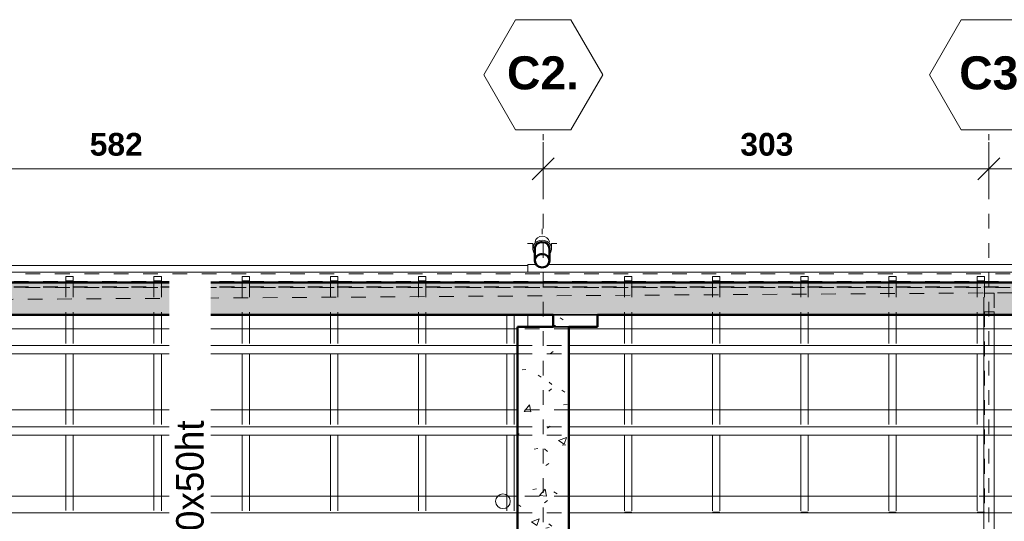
# Model space of a CAD drawing. Header units: metres. Extents: x -16.9 to 14.1, y -10.5 to 9.6.
# Tile 10 of 26: x -12.7 to -6, y 5.7 to 9.1. Entities that reach past the tile are written whole.
import ezdxf

# ---------------------------------------------------------------- set-up
doc = ezdxf.new("R2010")
doc.units = ezdxf.units.M
doc.linetypes.add('Ligne de quadrillage', pattern=[0.022225, 0.0127, -0.003175, 0.003175, -0.003175])
doc.linetypes.add('Tiret', pattern=[0.00635, 0.003175, -0.003175])
for name, color, linetype, lineweight in [('A-ANNO-DIMS', 211, 'Continuous', 9), ('A-ANNO-DIMS-75', 211, 'Continuous', 9), ('A-ROOF', 132, 'Continuous', 18), ('A-WALL', 113, 'Continuous', 25), ('A-WALL-PATT', 111, 'Continuous', 50), ('G-ANNO-TEXT', 231, 'Continuous', 9), ('P-PIPE', 3, 'Continuous', 50), ('P-PIPE-CNTR', 3, 'Continuous', 18), ('S-BEAM', 12, 'Continuous', 18), ('S-BEAM-HDLN', 1, 'Tiret', 18), ('S-COLS', 52, 'Continuous', 25), ('S-GRID', 1, 'Continuous', 9), ('S-GRID-IDEN', 1, 'Continuous', 9)]:
    doc.layers.add(name, color=color, linetype=linetype, lineweight=lineweight)
doc.styles.add('Arial_B', font='arialbd.ttf', dxfattribs={"height": 0.225})
doc.styles.add('Arial_B_1', font='arialbd.ttf', dxfattribs={"height": 0.154762})
doc.styles.add('Bodoni MT_B_I_1', font='BOD_BI.TTF', dxfattribs={"height": 0.1875})
doc.dimstyles.new('Cotation_cm', dxfattribs={"dimscale": 0.3048, "dimtxt": 0.153039, "dimasz": 0.492126, "dimexe": 0.590551, "dimexo": 0.0625, "dimgap": 0.147638, "dimtad": 1, "dimdec": 0, "dimlfac": 100, "dimzin": 0, "dimdsep": 46, "dimtxsty": 'Arial_B_1', "dimblk1": 'OBLIQUE', "dimblk2": 'OBLIQUE', "dimsah": 1, "dimcen": 0.09, "dimazin": 0, "dimtfac": 1, "dimtdec": 4, "dimtix": 1, "dimtmove": 0, "dimatfit": 3, "dimfxl": 0.590551, "dimfxlon": 1, "dimtvp": 1, "dimtfill": 1, "dimtolj": 1, "dimtzin": 0, "dimarcsym": 2})
pattern_1 = [(50, (0, 0), (0.546555, -0.047815), [0.05715, -0.62865]), (355, (0, 0), (-0.105728, 0.573166), [0.04572, -0.50292]), (100.451, (0.04555, -0.004), (0.440828, 0.525349), [0.04857, -0.53427]), (46.184, (0, 0.1524), (0.813237, -0.12613), [0.08572, -0.94297]), (96.636, (0.0678, 0.1419), (0.712212, 0.742287), [0.07286, -0.80141]), (351.184, (0, 0.1524), (0.712217, 0.742274), [0.06858, -0.75438]), (21, (0.0762, 0.1143), (0.454846, -0.306795), [0.05715, -0.62865]), (326, (0.0762, 0.1143), (0.185405, 0.55256), [0.04572, -0.50292]), (71.451, (0.1141, 0.08873), (0.640251, 0.245763), [0.04857, -0.53427]), (37.5, (0, 0), (0.009261, 0.2536672), [0.02515, -0.47168, 0.02515, -0.48539, -0.50482]), (37.5, (0, 0), (0.009261, 0.2536672), [-1.007, 0.02515, -0.47968]), (7.5, (0, 0), (0.200456, 0.300546), [0.02515, -0.26594, 0.02515, -0.46025, -0.1924]), (7.5, (0, 0), (0.200456, 0.300546), [-0.77648, 0.02515, -0.16726]), (327.5, (-0.16993, 0), (0.4067682, -0.0171882), [0.02515, -0.16535, 0.02515, -0.56921, -0.78867]), (327.5, (-0.16993, 0), (0.4067682, -0.0171882), [-0.78486, 0.02515, -0.76352]), (317.5, (-0.24613, 0), (0.444383, 0.0762794), [0.02515, -0.2225, 0.02515, -0.36957, -0.56007]), (317.5, (-0.24613, 0), (0.444383, 0.0762794), [-0.64237, 0.02515, -0.53492])]

# ---------------------------------------------------------------- blocks, each defined once
blk = doc.blocks.new('Coude - PVC - Nom_ 40 - Standard-5054492-PH R_1 EXISTANT')
at = {"layer": 'P-PIPE', "lineweight": 18}
for p, q in [((-9.1958, 7.5565), (-9.1958, 7.5794)), ((-9.0688, 7.5794), (-9.0688, 7.5565))]:
    blk.add_line(p, q, dxfattribs=at)
at = {"layer": 'P-PIPE', "lineweight": 18, "flags": 128}
for points in [[(-9.1958, 7.5794), (-9.1958, 7.5814), (-9.1958, 7.5833), (-9.1958, 7.585), (-9.1958, 7.5864), (-9.1958, 7.5877), (-9.1958, 7.5889), (-9.1958, 7.5898), (-9.1958, 7.5905), (-9.1958, 7.5911), (-9.1958, 7.5914), (-9.1958, 7.5916), (-9.1958, 7.5916)], [(-9.0688, 7.5916), (-9.0688, 7.5915), (-9.0688, 7.5912), (-9.0688, 7.5907), (-9.0688, 7.5901), (-9.0688, 7.5892), (-9.0688, 7.5881), (-9.0688, 7.5869), (-9.0688, 7.5855), (-9.0688, 7.5839), (-9.0688, 7.5821), (-9.0688, 7.5801), (-9.0688, 7.5794)]]:
    blk.add_lwpolyline(points, dxfattribs=at)
at = {"layer": 'P-PIPE', "lineweight": 18}
for start_param, end_param in [(1.570796, 3.794715), (5.630063, 7.853982)]:
    blk.add_ellipse((-9.1323, 7.5565), major_axis=(0.0635, 0), ratio=0.898794, start_param=start_param, end_param=end_param, dxfattribs=at)
blk = doc.blocks.new('Quadrillage - M_Extrémité de la ligne de quadrillage - EXA 3_0 mm Gras-566358-PH R_1 EXISTANT')
at = {"layer": 'S-GRID-IDEN'}
for p, q in [((-0.0054, 0), (-0.0025, 0.005)), ((-0.0025, 0.005), (0.0025, 0.005)), ((0.0054, 0), (0.0025, 0.005)), ((-0.0054, 0), (-0.0025, -0.005)), ((0.0054, 0), (0.0025, -0.005)), ((0.0025, -0.005), (-0.0025, -0.005))]:
    blk.add_line(p, q, dxfattribs=at)
blk = doc.blocks.new('DIMBLOCK1-PH R_1 EXISTANT')
at = {"layer": 'A-ANNO-DIMS-75'}
for p, q in [((-14.9468, 8.1004), (-14.9468, 8.2804)), ((-9.1253, 8.1004), (-9.1253, 8.2804)), ((-14.9468, 8.1004), (-9.1253, 8.1004)), ((-14.9468, 8.1004), (-14.9468, 7.9204)), ((-9.1253, 8.1004), (-9.1253, 7.9204))]:
    blk.add_line(p, q, dxfattribs=at)
at = {"layer": 'A-ANNO-DIMS-75', "lineweight": 35}
for p, q in [((-14.9468, 8.1004), (-14.8718, 8.1754)), ((-9.1253, 8.1004), (-9.0503, 8.1754)), ((-14.9468, 8.1004), (-15.0218, 8.0254)), ((-9.1253, 8.1004), (-9.2003, 8.0254))]:
    blk.add_line(p, q, dxfattribs=at)
at = {"layer": 'A-ANNO-DIMS-75', "color": 0, "insert": (-12.211, 8.3439), "char_height": 0.15476, "width": 0.419764, "attachment_point": 1, "line_spacing_factor": 0.941778, "style": 'Arial_B_1', "bg_fill": 3, "box_fill_scale": 1.25, "bg_fill_color": 256, "bg_fill_true_color": 13158600, "bg_fill_transparency": 0}
blk.add_mtext('582', dxfattribs=at)
blk = doc.blocks.new('_Oblique')
at = {"color": 0, "linetype": 'ByBlock', "lineweight": -2}
blk.add_line((-0.5, -0.5), (0.5, 0.5), dxfattribs=at)
blk = doc.blocks.new('DIMBLOCK2-PH R_1 EXISTANT')
at = {"layer": 'A-ANNO-DIMS-75'}
for p, q in [((-9.1253, 8.1004), (-9.1253, 8.2804)), ((-6.0928, 8.1004), (-6.0928, 8.2804)), ((-9.1253, 8.1004), (-6.0928, 8.1004)), ((-9.1253, 8.1004), (-9.1253, 7.9204)), ((-6.0928, 8.1004), (-6.0928, 7.9204))]:
    blk.add_line(p, q, dxfattribs=at)
at = {"layer": 'A-ANNO-DIMS-75', "lineweight": 35}
for p, q in [((-9.1253, 8.1004), (-9.0503, 8.1754)), ((-6.0928, 8.1004), (-6.0178, 8.1754)), ((-9.1253, 8.1004), (-9.2003, 8.0254)), ((-6.0928, 8.1004), (-6.1678, 8.0254))]:
    blk.add_line(p, q, dxfattribs=at)
at = {"layer": 'A-ANNO-DIMS-75', "color": 0, "insert": (-7.784, 8.3439), "char_height": 0.15476, "width": 0.419764, "attachment_point": 1, "line_spacing_factor": 0.941778, "style": 'Arial_B_1', "bg_fill": 3, "box_fill_scale": 1.25, "bg_fill_color": 256, "bg_fill_true_color": 13158600, "bg_fill_transparency": 0}
blk.add_mtext('303', dxfattribs=at)
blk = doc.blocks.new('DIMBLOCK3-PH R_1 EXISTANT')
at = {"layer": 'A-ANNO-DIMS-75'}
for p, q in [((-6.0928, 8.1004), (-6.0928, 8.2804)), ((-2.2499, 8.1004), (-2.2499, 8.2804)), ((-6.0928, 8.1004), (-2.2499, 8.1004)), ((-6.0928, 8.1004), (-6.0928, 7.9204)), ((-2.2499, 8.1004), (-2.2499, 7.9204))]:
    blk.add_line(p, q, dxfattribs=at)
at = {"layer": 'A-ANNO-DIMS-75', "lineweight": 35}
for p, q in [((-6.0928, 8.1004), (-6.0178, 8.1754)), ((-2.2499, 8.1004), (-2.1749, 8.1754)), ((-6.0928, 8.1004), (-6.1678, 8.0254)), ((-2.2499, 8.1004), (-2.3249, 8.0254))]:
    blk.add_line(p, q, dxfattribs=at)
at = {"layer": 'A-ANNO-DIMS-75', "color": 0, "insert": (-4.3463, 8.3439), "char_height": 0.15476, "width": 0.419764, "attachment_point": 1, "line_spacing_factor": 0.941778, "style": 'Arial_B_1', "bg_fill": 3, "box_fill_scale": 1.25, "bg_fill_color": 256, "bg_fill_true_color": 13158600, "bg_fill_transparency": 0}
blk.add_mtext('384', dxfattribs=at)

msp = doc.modelspace()

# ---------------------------------------------------------------- hatches: boundary and pattern name
at = {"layer": 'A-WALL-PATT', "lineweight": 18}
h = msp.add_hatch(dxfattribs=at)
h.set_pattern_fill('FP_1', color=256, style=0, pattern_type=2)
h.set_pattern_definition(pattern_1)
h.paths.add_polyline_path([(-13.0592, 7.1053), (12.0283, 7.1053), (12.0283, 7.3253), (-14.837, 7.3253), (-14.8367, 7.1053), (-14.7571, 7.1053)])
h = msp.add_hatch(dxfattribs=at)
h.set_pattern_fill('FP_1', color=256, style=0, pattern_type=2)
h.set_pattern_definition(pattern_1)
h.paths.add_polyline_path([(-8.9503, 5.2021), (-8.9503, 7.0253), (-9.3003, 7.0253), (-9.3003, 5.2021), (-9.2393, 5.2021)])
at = {"layer": 'S-COLS', "lineweight": 18}
h = msp.add_hatch(dxfattribs=at)
h.set_pattern_fill('FP_1', color=256, style=0, pattern_type=2)
h.set_pattern_definition(pattern_1)
h.paths.add_polyline_path([(-8.9503, 7.0253), (-8.7567, 7.0253), (-8.7567, 7.1053), (-9.0567, 7.1053), (-9.0567, 7.0253)])

# ---------------------------------------------------------------- linework, layer by layer
at = {"layer": 'A-ROOF'}
for p, q in [((-9.2303, 7.4425), (-14.9873, 7.4425)), ((-9.2303, 7.3963), (-9.2303, 7.4487)), ((-9.1731, 7.4487), (-9.2303, 7.4487)), ((12.2578, 7.4487), (-9.0916, 7.4487)), ((-9.2303, 7.3253), (-9.2303, 7.3263)), ((-9.2303, 7.0253), (-9.2303, 7.1053))]:
    msp.add_line(p, q, dxfattribs=at)
at = {"layer": 'A-WALL', "lineweight": 50}
for p, q in [((-15.057, 7.3253), (12.2483, 7.3253)), ((-9.0567, 7.1053), (-14.7571, 7.1053)), ((5.9551, 7.1053), (-8.7567, 7.1053)), ((-9.3003, 5.2021), (-9.3003, 7.0253)), ((-9.3003, 7.0253), (-9.0567, 7.0253)), ((-8.9503, 7.0253), (-8.9503, 5.2021))]:
    msp.add_line(p, q, dxfattribs=at)
at = {"layer": 'A-WALL'}
for p, q in [((-8.7567, 7.1053), (-9.0567, 7.1053)), ((-9.0567, 7.0253), (-8.9503, 7.0253))]:
    msp.add_line(p, q, dxfattribs=at)
at = {"layer": 'P-PIPE'}
for p, q in [((-9.1823, 7.4742), (-9.1823, 7.5565)), ((-9.0823, 7.5565), (-9.0823, 7.4742))]:
    msp.add_line(p, q, dxfattribs=at)
at = {"layer": 'P-PIPE', "lineweight": 18}
for centre, start, end in [((-9.1323, 7.5916), 12.6216, 167.3784), ((-9.3995, 5.8372), 0, 180), ((-9.3995, 5.8372), 180, 0)]:
    msp.add_arc(centre, 0.05, start, end, dxfattribs=at)
at = {"layer": 'P-PIPE'}
for centre, start_param, end_param in [((-9.1323, 7.5565), 1.570796, 3.141593), ((-9.1323, 7.5565), 0, 1.570796), ((-9.1323, 7.4742), 1.570796, 3.141593), ((-9.1323, 7.4742), 0, 1.570796), ((-9.1323, 7.4742), 3.141593, 4.712389), ((-9.1323, 7.4742), 4.712389, 6.283185)]:
    msp.add_ellipse(centre, major_axis=(0.05, 0), ratio=0.898794, start_param=start_param, end_param=end_param, dxfattribs=at)
at = {"layer": 'P-PIPE-CNTR'}
for p, q in [((-9.1323, 7.6551), (-9.1323, 7.6916)), ((-9.2323, 7.5916), (-9.1958, 7.5916)), ((-9.0688, 7.5916), (-9.0323, 7.5916))]:
    msp.add_line(p, q, dxfattribs=at)
at = {"layer": 'S-BEAM'}
for p, q in [((-15.1177, 7.3963), (12.2245, 7.3963)), ((-15.0474, 7.3263), (12.2245, 7.3263)), ((-12.3738, 7.3263), (-12.3738, 7.3253)), ((-12.3238, 7.3263), (-12.3238, 7.3253)), ((-11.7738, 7.3263), (-11.7738, 7.3253)), ((-11.7238, 7.3263), (-11.7238, 7.3253)), ((-11.1738, 7.3263), (-11.1738, 7.3253)), ((-11.1238, 7.3263), (-11.1238, 7.3253)), ((-10.5738, 7.3263), (-10.5738, 7.3253)), ((-10.5238, 7.3263), (-10.5238, 7.3253)), ((-9.9738, 7.3263), (-9.9738, 7.3253)), ((-9.9238, 7.3263), (-9.9238, 7.3253)), ((-8.5728, 7.3263), (-8.5728, 7.3253)), ((-8.5228, 7.3263), (-8.5228, 7.3253)), ((-7.9728, 7.3263), (-7.9728, 7.3253)), ((-7.9228, 7.3263), (-7.9228, 7.3253)), ((-7.3728, 7.3263), (-7.3728, 7.3253)), ((-7.3228, 7.3263), (-7.3228, 7.3253)), ((-6.7728, 7.3263), (-6.7728, 7.3253)), ((-6.7228, 7.3263), (-6.7228, 7.3253)), ((-6.1728, 7.3263), (-6.1728, 7.3253)), ((-6.1228, 7.3263), (-6.1228, 7.3253)), ((-12.3738, 7.1053), (-12.3738, 7.0107)), ((-12.3238, 7.1053), (-12.3238, 7.0107)), ((-11.7738, 7.1053), (-11.7738, 7.0108)), ((-11.7238, 7.1053), (-11.7238, 7.0108)), ((-11.1738, 7.1053), (-11.1738, 7.011)), ((-11.1238, 7.1053), (-11.1238, 7.011)), ((-10.5738, 7.1053), (-10.5738, 7.0111)), ((-10.5238, 7.1053), (-10.5238, 7.0111)), ((-9.9738, 7.1053), (-9.9738, 7.0112)), ((-9.9238, 7.1053), (-9.9238, 7.0113)), ((-9.3738, 7.1053), (-9.3738, 7.0114)), ((-9.3238, 7.1053), (-9.3238, 7.0114)), ((-8.5728, 7.1053), (-8.5728, 7.0116)), ((-8.5228, 7.1053), (-8.5228, 7.0116)), ((-7.9728, 7.1053), (-7.9728, 7.0117)), ((-7.9228, 7.1053), (-7.9228, 7.0117)), ((-7.3728, 7.1053), (-7.3728, 7.0118)), ((-7.3228, 7.1053), (-7.3228, 7.0119)), ((-6.7728, 7.1053), (-6.7728, 7.012)), ((-6.7228, 7.1053), (-6.7228, 7.012)), ((-6.1728, 7.1053), (-6.1728, 7.0121)), ((-6.1278, 7.1053), (-6.1278, 5.6144)), ((-6.0578, 7.1053), (-6.0578, 5.6144)), ((-12.3738, 7.0118), (-12.9238, 7.0118)), ((-11.7738, 7.0118), (-12.3238, 7.0118)), ((-11.1738, 7.0118), (-11.7238, 7.0118)), ((-10.5738, 7.0118), (-11.1238, 7.0118)), ((-9.9738, 7.0118), (-10.5238, 7.0118)), ((-9.3738, 7.0118), (-9.9238, 7.0118)), ((-9.3003, 7.0118), (-9.3238, 7.0118)), ((-8.5728, 7.0118), (-8.9503, 7.0118)), ((-7.9728, 7.0118), (-8.5228, 7.0118)), ((-7.3728, 7.0118), (-7.9228, 7.0118)), ((-6.1278, 7.0118), (-7.3293, 7.0118)), ((-2.2704, 7.0118), (-6.0578, 7.0118)), ((-14.6027, 6.8971), (-9.3003, 6.8971)), ((-14.5568, 6.8398), (-9.3003, 6.8398)), ((-12.3738, 6.8398), (-12.3738, 6.4593)), ((-12.3238, 6.8398), (-12.3238, 6.4593)), ((-11.7738, 6.8398), (-11.7738, 6.4593)), ((-11.7238, 6.8398), (-11.7238, 6.4593)), ((-11.1738, 6.8398), (-11.1738, 6.4594)), ((-11.1238, 6.8398), (-11.1238, 6.4594)), ((-10.5738, 6.8398), (-10.5738, 6.4594)), ((-10.5238, 6.8398), (-10.5238, 6.4594)), ((-9.9738, 6.8398), (-9.9738, 6.4595)), ((-9.9238, 6.8398), (-9.9238, 6.4595)), ((-9.3738, 6.8398), (-9.3738, 6.4595)), ((-9.3238, 6.8398), (-9.3238, 6.4595)), ((-8.9503, 6.8971), (-6.1278, 6.8971)), ((-8.9503, 6.8398), (-6.1278, 6.8398)), ((-8.5728, 6.8398), (-8.5728, 6.4596)), ((-8.5228, 6.8398), (-8.5228, 6.4596)), ((-7.9728, 6.8398), (-7.9728, 6.4596)), ((-7.9228, 6.8398), (-7.9228, 6.4596)), ((-7.3728, 6.8398), (-7.3728, 6.4597)), ((-7.3228, 6.8398), (-7.3228, 6.4597)), ((-6.7728, 6.8398), (-6.7728, 6.4597)), ((-6.7228, 6.8398), (-6.7228, 6.4597)), ((-6.1728, 6.8398), (-6.1728, 6.4598)), ((-6.0578, 6.8971), (-2.2704, 6.8971)), ((-6.0578, 6.8398), (-2.2704, 6.8398)), ((-12.3738, 6.4596), (-12.9238, 6.4596)), ((-11.7738, 6.4596), (-12.3238, 6.4596)), ((-11.1738, 6.4596), (-11.7238, 6.4596)), ((-10.5738, 6.4596), (-11.1238, 6.4596)), ((-9.9738, 6.4596), (-10.5238, 6.4596)), ((-9.3738, 6.4596), (-9.9238, 6.4596)), ((-9.3003, 6.4596), (-9.3238, 6.4596)), ((-8.5728, 6.4596), (-8.9503, 6.4596)), ((-6.1278, 6.4596), (-8.5228, 6.4596)), ((-2.2704, 6.4596), (-6.0578, 6.4596)), ((-14.1607, 6.3449), (-9.3003, 6.3449)), ((-8.9503, 6.3449), (-6.1278, 6.3449)), ((-6.0578, 6.3449), (-2.2704, 6.3449)), ((-14.1148, 6.2875), (-9.3003, 6.2875)), ((-12.3738, 6.2875), (-12.3738, 5.8737)), ((-12.3238, 6.2875), (-12.3238, 5.8736)), ((-11.7738, 6.2875), (-11.7738, 5.8735)), ((-11.7238, 6.2875), (-11.7238, 5.8735)), ((-11.1738, 6.2875), (-11.1738, 5.8734)), ((-11.1238, 6.2875), (-11.1238, 5.8733)), ((-10.5738, 6.2875), (-10.5738, 5.8732)), ((-10.5238, 6.2875), (-10.5238, 5.8732)), ((-9.9738, 6.2875), (-9.9738, 5.8731)), ((-9.9238, 6.2875), (-9.9238, 5.873)), ((-9.3738, 6.2875), (-9.3738, 5.8729)), ((-9.3238, 6.2875), (-9.3238, 5.8729)), ((-8.9503, 6.2875), (-6.1278, 6.2875)), ((-8.5728, 6.2875), (-8.5728, 5.8727)), ((-8.5228, 6.2875), (-8.5228, 5.8727)), ((-7.9728, 6.2875), (-7.9728, 5.8726)), ((-7.9228, 6.2875), (-7.9228, 5.8725)), ((-7.3728, 6.2875), (-7.3728, 5.8724)), ((-7.3228, 6.2875), (-7.3228, 5.8724)), ((-6.7728, 6.2875), (-6.7728, 5.8723)), ((-6.7228, 6.2875), (-6.7228, 5.8722)), ((-6.1728, 6.2875), (-6.1728, 5.8721)), ((-6.0578, 6.2875), (-2.2704, 6.2875)), ((-9.9738, 5.8731), (-13.7831, 5.8731)), ((-9.3738, 5.8731), (-9.9238, 5.8731)), ((-9.3003, 5.8731), (-9.3238, 5.8731)), ((-8.5728, 5.8731), (-8.9503, 5.8731)), ((-7.9728, 5.8731), (-8.5228, 5.8731)), ((-7.3728, 5.8731), (-7.9228, 5.8731)), ((-6.7728, 5.8731), (-7.3228, 5.8731)), ((-6.1728, 5.8731), (-6.7228, 5.8731)), ((-5.5728, 5.8731), (-6.0578, 5.8731)), ((-13.6913, 5.7584), (-9.3003, 5.7584)), ((-8.9503, 5.7584), (-6.1278, 5.7584)), ((-6.0578, 5.7584), (-2.2704, 5.7584))]:
    msp.add_line(p, q, dxfattribs=at)
at = {"layer": 'S-BEAM-HDLN'}
for p, q in [((-15.0474, 7.3849), (12.1728, 7.3849)), ((12.1728, 7.3339), (-15.0474, 7.3339)), ((-12.3738, 7.3368), (-12.3738, 7.3659)), ((-12.3738, 7.3659), (-12.3238, 7.3659)), ((-12.3238, 7.3368), (-12.3738, 7.3368)), ((-12.3738, 7.3368), (-12.3738, 7.3263)), ((-12.3738, 7.3252), (-12.3738, 7.1053)), ((-12.3238, 7.3659), (-12.3238, 7.3368)), ((-12.3238, 7.3368), (-12.3238, 7.3263)), ((-12.3238, 7.3252), (-12.3238, 7.1053)), ((-11.7738, 7.3368), (-11.7738, 7.3659)), ((-11.7738, 7.3659), (-11.7238, 7.3659)), ((-11.7238, 7.3368), (-11.7738, 7.3368)), ((-11.7738, 7.3368), (-11.7738, 7.3263)), ((-11.7738, 7.3252), (-11.7738, 7.1053)), ((-11.7238, 7.3659), (-11.7238, 7.3368)), ((-11.7238, 7.3368), (-11.7238, 7.3263)), ((-11.7238, 7.3252), (-11.7238, 7.1053)), ((-11.1738, 7.3368), (-11.1738, 7.3659)), ((-11.1738, 7.3659), (-11.1238, 7.3659)), ((-11.1238, 7.3368), (-11.1738, 7.3368)), ((-11.1738, 7.3368), (-11.1738, 7.3263)), ((-11.1738, 7.3252), (-11.1738, 7.1053)), ((-11.1238, 7.3659), (-11.1238, 7.3368)), ((-11.1238, 7.3368), (-11.1238, 7.3263)), ((-11.1238, 7.3252), (-11.1238, 7.1053)), ((-10.5738, 7.3368), (-10.5738, 7.3659)), ((-10.5738, 7.3659), (-10.5238, 7.3659)), ((-10.5238, 7.3368), (-10.5738, 7.3368)), ((-10.5738, 7.3368), (-10.5738, 7.3263)), ((-10.5738, 7.3252), (-10.5738, 7.1053)), ((-10.5238, 7.3659), (-10.5238, 7.3368)), ((-10.5238, 7.3368), (-10.5238, 7.3263)), ((-10.5238, 7.3252), (-10.5238, 7.1053)), ((-9.9738, 7.3368), (-9.9738, 7.3659)), ((-9.9738, 7.3659), (-9.9238, 7.3659)), ((-9.9238, 7.3368), (-9.9738, 7.3368)), ((-9.9738, 7.3368), (-9.9738, 7.3263)), ((-9.9738, 7.3252), (-9.9738, 7.1053)), ((-9.9238, 7.3659), (-9.9238, 7.3368)), ((-9.9238, 7.3368), (-9.9238, 7.3263)), ((-9.9238, 7.3252), (-9.9238, 7.1053)), ((-8.5728, 7.3368), (-8.5728, 7.3659)), ((-8.5728, 7.3659), (-8.5228, 7.3659)), ((-8.5228, 7.3368), (-8.5728, 7.3368)), ((-8.5728, 7.3368), (-8.5728, 7.3263)), ((-8.5728, 7.3252), (-8.5728, 7.1053)), ((-8.5228, 7.3659), (-8.5228, 7.3368)), ((-8.5228, 7.3368), (-8.5228, 7.3263)), ((-8.5228, 7.3252), (-8.5228, 7.1053)), ((-7.9728, 7.3368), (-7.9728, 7.3659)), ((-7.9728, 7.3659), (-7.9228, 7.3659)), ((-7.9228, 7.3368), (-7.9728, 7.3368)), ((-7.9728, 7.3368), (-7.9728, 7.3263)), ((-7.9728, 7.3252), (-7.9728, 7.1053)), ((-7.9228, 7.3659), (-7.9228, 7.3368)), ((-7.9228, 7.3368), (-7.9228, 7.3263)), ((-7.9228, 7.3252), (-7.9228, 7.1053)), ((-7.3728, 7.3368), (-7.3728, 7.3659)), ((-7.3728, 7.3659), (-7.3228, 7.3659)), ((-7.3228, 7.3368), (-7.3728, 7.3368)), ((-7.3728, 7.3368), (-7.3728, 7.3263)), ((-7.3728, 7.3252), (-7.3728, 7.1053)), ((-7.3228, 7.3659), (-7.3228, 7.3368)), ((-7.3228, 7.3368), (-7.3228, 7.3263)), ((-7.3228, 7.3252), (-7.3228, 7.1053)), ((-6.7728, 7.3368), (-6.7728, 7.3659)), ((-6.7728, 7.3659), (-6.7228, 7.3659)), ((-6.7228, 7.3368), (-6.7728, 7.3368)), ((-6.7728, 7.3368), (-6.7728, 7.3263)), ((-6.7728, 7.3252), (-6.7728, 7.1053)), ((-6.7228, 7.3659), (-6.7228, 7.3368)), ((-6.7228, 7.3368), (-6.7228, 7.3263)), ((-6.7228, 7.3252), (-6.7228, 7.1053)), ((-6.1728, 7.3368), (-6.1728, 7.3659)), ((-6.1728, 7.3659), (-6.1228, 7.3659)), ((-6.1228, 7.3368), (-6.1728, 7.3368)), ((-6.1728, 7.3368), (-6.1728, 7.3263)), ((-6.1728, 7.3252), (-6.1728, 7.1053)), ((-6.1228, 7.3659), (-6.1228, 7.3368)), ((-6.1228, 7.3368), (-6.1228, 7.3263)), ((-6.1228, 7.3252), (-6.1228, 5.7622)), ((12.173, 7.2948), (-15.0473, 7.2948)), ((-15.0473, 7.2928), (12.173, 7.2928)), ((12.173, 7.2964), (-15.0472, 7.2964)), ((-6.1278, 7.1255), (-6.1278, 7.2532)), ((-6.1278, 7.2532), (-6.0578, 7.2532)), ((-6.0578, 7.2532), (-6.0578, 7.1255)), ((-6.0578, 7.1255), (-6.1278, 7.1255)), ((-6.1278, 7.1255), (-6.1278, 7.1053)), ((-6.0578, 7.1255), (-6.0578, 7.1053)), ((-12.3239, 7.0118), (-12.3738, 7.0118)), ((-12.3738, 7.0106), (-12.3738, 6.8398)), ((-12.3238, 7.0107), (-12.3238, 6.8398)), ((-11.7239, 7.0118), (-11.7738, 7.0118)), ((-11.7738, 7.0108), (-11.7738, 6.8398)), ((-11.7238, 7.0108), (-11.7238, 6.8398)), ((-11.1239, 7.0118), (-11.1738, 7.0118)), ((-11.1738, 7.0109), (-11.1738, 6.8398)), ((-11.1238, 7.0109), (-11.1238, 6.8398)), ((-10.5239, 7.0118), (-10.5738, 7.0118)), ((-10.5738, 7.0111), (-10.5738, 6.8398)), ((-10.5238, 7.0111), (-10.5238, 6.8398)), ((-9.9239, 7.0118), (-9.9738, 7.0118)), ((-9.9738, 7.0112), (-9.9738, 6.8398)), ((-9.9238, 7.0112), (-9.9238, 6.8398)), ((-9.3239, 7.0118), (-9.3738, 7.0118)), ((-9.3738, 7.0113), (-9.3738, 6.8398)), ((-9.3238, 7.0114), (-9.3238, 6.8398)), ((-8.9503, 7.0118), (-9.3002, 7.0118)), ((-8.5229, 7.0118), (-8.5728, 7.0118)), ((-8.5728, 7.0115), (-8.5728, 6.8398)), ((-8.5228, 7.0115), (-8.5228, 6.8398)), ((-7.9229, 7.0118), (-7.9728, 7.0118)), ((-7.9728, 7.0117), (-7.9728, 6.8398)), ((-7.9228, 7.0117), (-7.9228, 6.8398)), ((-7.3293, 7.0118), (-7.3728, 7.0118)), ((-7.3728, 7.0118), (-7.3728, 6.8398)), ((-7.3228, 7.0118), (-7.3228, 6.8398)), ((-6.7728, 7.0119), (-6.7728, 6.8398)), ((-6.7228, 7.012), (-6.7228, 6.8398)), ((-6.1728, 7.0121), (-6.1728, 6.8398)), ((-6.0579, 7.0118), (-6.1278, 7.0118)), ((-9.3002, 6.8971), (-8.9503, 6.8971)), ((-9.3002, 6.8398), (-8.9503, 6.8398)), ((-6.1278, 6.8971), (-6.0579, 6.8971)), ((-6.1278, 6.8398), (-6.0579, 6.8398)), ((-12.3239, 6.4596), (-12.3738, 6.4596)), ((-12.3738, 6.4592), (-12.3738, 6.2876)), ((-12.3238, 6.4592), (-12.3238, 6.2876)), ((-11.7239, 6.4596), (-11.7738, 6.4596)), ((-11.7738, 6.4593), (-11.7738, 6.2876)), ((-11.7238, 6.4593), (-11.7238, 6.2876)), ((-11.1239, 6.4596), (-11.1738, 6.4596)), ((-11.1738, 6.4593), (-11.1738, 6.2876)), ((-11.1238, 6.4593), (-11.1238, 6.2876)), ((-10.5239, 6.4596), (-10.5738, 6.4596)), ((-10.5738, 6.4594), (-10.5738, 6.2876)), ((-10.5238, 6.4594), (-10.5238, 6.2876)), ((-9.9239, 6.4596), (-9.9738, 6.4596)), ((-9.9738, 6.4594), (-9.9738, 6.2876)), ((-9.9238, 6.4594), (-9.9238, 6.2876)), ((-9.3239, 6.4596), (-9.3738, 6.4596)), ((-9.3738, 6.4595), (-9.3738, 6.2876)), ((-9.3238, 6.4595), (-9.3238, 6.2876)), ((-8.9503, 6.4596), (-9.3002, 6.4596)), ((-8.5229, 6.4596), (-8.5728, 6.4596)), ((-8.5728, 6.4595), (-8.5728, 6.2876)), ((-8.5228, 6.4595), (-8.5228, 6.2876)), ((-7.9728, 6.4596), (-7.9728, 6.2876)), ((-7.9228, 6.4596), (-7.9228, 6.2876)), ((-7.3728, 6.4596), (-7.3728, 6.2876)), ((-7.3228, 6.4597), (-7.3228, 6.2876)), ((-6.7728, 6.4597), (-6.7728, 6.2876)), ((-6.7228, 6.4597), (-6.7228, 6.2876)), ((-6.1728, 6.4598), (-6.1728, 6.2876)), ((-6.0579, 6.4596), (-6.1278, 6.4596)), ((-9.3002, 6.3449), (-8.9503, 6.3449)), ((-6.1278, 6.3449), (-6.0579, 6.3449)), ((-9.3002, 6.2875), (-8.9503, 6.2875)), ((-6.1278, 6.2875), (-6.0579, 6.2875)), ((-12.3738, 5.8736), (-12.3738, 5.7011)), ((-12.3238, 5.8736), (-12.3238, 5.7011)), ((-11.7738, 5.8735), (-11.7738, 5.7011)), ((-11.7238, 5.8734), (-11.7238, 5.7011)), ((-11.1738, 5.8733), (-11.1738, 5.7011)), ((-11.1238, 5.8733), (-11.1238, 5.7011)), ((-10.5738, 5.8732), (-10.5738, 5.7011)), ((-10.5238, 5.8731), (-10.5238, 5.7011)), ((-9.9239, 5.8731), (-9.9738, 5.8731)), ((-9.9738, 5.873), (-9.9738, 5.7011)), ((-9.9238, 5.873), (-9.9238, 5.7011)), ((-9.3239, 5.8731), (-9.3738, 5.8731)), ((-9.3738, 5.8729), (-9.3738, 5.7011)), ((-9.3238, 5.8729), (-9.3238, 5.7011)), ((-8.9503, 5.8731), (-9.3002, 5.8731)), ((-8.5229, 5.8731), (-8.5728, 5.8731)), ((-8.5728, 5.8727), (-8.5728, 5.7622)), ((-8.5228, 5.8727), (-8.5228, 5.7622)), ((-7.9229, 5.8731), (-7.9728, 5.8731)), ((-7.9728, 5.8725), (-7.9728, 5.7622)), ((-7.9228, 5.8725), (-7.9228, 5.7622)), ((-7.3229, 5.8731), (-7.3728, 5.8731)), ((-7.3728, 5.8724), (-7.3728, 5.7622)), ((-7.3228, 5.8724), (-7.3228, 5.7622)), ((-6.7229, 5.8731), (-6.7728, 5.8731)), ((-6.7728, 5.8722), (-6.7728, 5.7622)), ((-6.7228, 5.8722), (-6.7228, 5.7622)), ((-6.0579, 5.8731), (-6.1728, 5.8731)), ((-6.1728, 5.8721), (-6.1728, 5.7622)), ((-8.5728, 5.7622), (-8.5228, 5.7622)), ((-7.9728, 5.7622), (-7.9228, 5.7622)), ((-7.3728, 5.7622), (-7.3228, 5.7622)), ((-6.7728, 5.7622), (-6.7228, 5.7622)), ((-6.1728, 5.7622), (-6.1228, 5.7622)), ((-9.3002, 5.7584), (-8.9503, 5.7584)), ((-6.1278, 5.7584), (-6.0579, 5.7584))]:
    msp.add_line(p, q, dxfattribs=at)
at = {"layer": 'S-COLS', "lineweight": 50}
for p, q in [((-9.0567, 7.0253), (-9.0567, 7.1053)), ((-8.7567, 7.1053), (-8.7567, 7.0253)), ((-8.7567, 7.0253), (-8.9503, 7.0253))]:
    msp.add_line(p, q, dxfattribs=at)
at = {"layer": 'S-COLS'}
for p, q in [((-9.0567, 7.1053), (-8.7567, 7.1053)), ((-8.9503, 7.0253), (-9.0567, 7.0253))]:
    msp.add_line(p, q, dxfattribs=at)
at = {"layer": 'S-GRID', "linetype": 'Ligne de quadrillage'}
for p, q in [((-9.1253, -9.7059), (-9.1253, 8.3345)), ((-6.0928, -9.7059), (-6.0928, 8.3345)), ((2.0667, 7.3087), (-16.1127, 7.1895))]:
    msp.add_line(p, q, dxfattribs=at)

# ---------------------------------------------------------------- block references
at = {"layer": 'P-PIPE', "lineweight": 18}
msp.add_blockref('Coude - PVC - Nom_ 40 - Standard-5054492-PH R_1 EXISTANT', (0, 0), dxfattribs=at)
at = {"layer": 'S-GRID-IDEN', "xscale": 74.99999999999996, "yscale": 74.99999999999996, "zscale": 74.99999999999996}
for p in [(-9.1253, 8.7395), (-6.0928, 8.7395)]:
    msp.add_blockref('Quadrillage - M_Extrémité de la ligne de quadrillage - EXA 3_0 mm Gras-566358-PH R_1 EXISTANT', p, dxfattribs=at)

# ---------------------------------------------------------------- texts
at = {"layer": 'S-GRID-IDEN', "char_height": 0.225, "attachment_point": 1, "style": 'Arial_B'}
for s, insert, width in [('C2.', (-9.3715, 8.8653), 0.601266), ('C3', (-6.2944, 8.8653), 0.493038)]:
    msp.add_mtext(s, dxfattribs=dict(at, insert=insert, width=width))

# ---------------------------------------------------------------- next in the draw order: texts
at = {"layer": 'G-ANNO-TEXT', "color": 190, "lineweight": 25, "insert": (-11.6232, 3.9344), "char_height": 0.1875, "width": 3.3731, "attachment_point": 1, "rotation": 90, "style": 'Bodoni MT_B_I_1', "bg_fill": 3, "box_fill_scale": 1.25, "bg_fill_color": 256, "bg_fill_true_color": 13158600, "bg_fill_transparency": 0}
msp.add_mtext('Tasseau bois 50x50ht', dxfattribs=at)

# ---------------------------------------------------------------- next in the draw order: dimensions: what is measured, and where the dimension line sits
at = {"layer": 'A-ANNO-DIMS'}
dim = msp.add_linear_dim(base=(-9.1253, 8.1004), p1=(-14.9468, 8.2804), p2=(-9.1253, 8.2804), dimstyle='Cotation_cm', override={"dimpost": '<>', "dimfxl": 5.821528}, dxfattribs=at)
dim.commit()
dim.dimension.update_dxf_attribs({"geometry": 'DIMBLOCK1-PH R_1 EXISTANT', "text_midpoint": (-12.0361, 8.2244)})

# ---------------------------------------------------------------- next in the draw order: dimensions: what is measured, and where the dimension line sits
dim = msp.add_linear_dim(base=(-6.0928, 8.1004), p1=(-9.1253, 8.2804), p2=(-6.0928, 8.2804), dimstyle='Cotation_cm', override={"dimpost": '<>', "dimfxl": 3.032475}, dxfattribs=at)
dim.commit()
dim.dimension.update_dxf_attribs({"geometry": 'DIMBLOCK2-PH R_1 EXISTANT', "text_midpoint": (-7.6091, 8.2244)})

# ---------------------------------------------------------------- next in the draw order: dimensions: what is measured, and where the dimension line sits
dim = msp.add_linear_dim(base=(-2.2499, 8.1004), p1=(-6.0928, 8.2804), p2=(-2.2499, 8.2804), dimstyle='Cotation_cm', override={"dimpost": '<>', "dimfxl": 3.84292}, dxfattribs=at)
dim.commit()
dim.dimension.update_dxf_attribs({"geometry": 'DIMBLOCK3-PH R_1 EXISTANT', "text_midpoint": (-4.1714, 8.2244)})

doc.saveas('drawing.dxf')
